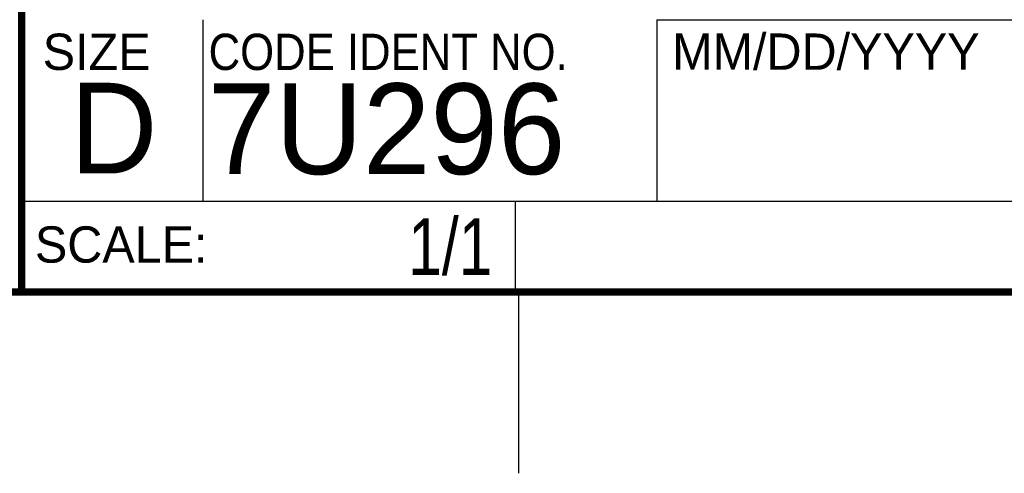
# Model space of a CAD drawing. Header units: inches. Extents: x 0 to 34, y 0 to 22.
# Tile 13 of 30: x 28.4 to 31.1, y 0 to 1.3. Entities that reach past the tile are written whole.
import ezdxf
from ezdxf.enums import TextEntityAlignment as Align

# ---------------------------------------------------------------- set-up
doc = ezdxf.new("R2010")
doc.units = ezdxf.units.IN
doc.header["$LTSCALE"] = 1.87
doc.header["$MEASUREMENT"] = 0
doc.layers.get('0').update_dxf_attribs({"linetype": 'CONTINUOUS'})
doc.styles.get("Standard").update_dxf_attribs({"font": 'txt', "width": 0.8})

msp = doc.modelspace()

# ---------------------------------------------------------------- linework, layer by layer
at = {"color": 2, "linetype": 'CONTINUOUS'}
for p, q in [((28.88, 0.75), (28.88, 1.25)), ((30.13, 1.2499), (33.49, 1.2499)), ((30.13, 1.2499), (30.13, 0.7499)), ((28.3795, 0.75), (29.7395, 0.75)), ((28.3795, 0.75), (28.3795, 0.5)), ((28.38, 0.75), (33.5, 0.75)), ((29.7395, 0.75), (29.7395, 0.5)), ((30.13, 0.7499), (33.49, 0.7499)), ((28.3795, 0.5), (29.7395, 0.5)), ((29.75, 0), (29.75, 0.5))]:
    msp.add_line(p, q, dxfattribs=at)
at = {"color": 7, "linetype": 'CONTINUOUS', "const_width": 0.02}
for points in [[(28.38, 3), (28.38, 0.5)], [(0.5, 0.5), (33.5, 0.5)]]:
    msp.add_lwpolyline(points, dxfattribs=at)

# ---------------------------------------------------------------- texts
at = {"color": 2, "linetype": 'CONTINUOUS'}
for s, p in [('SIZE', (28.4379, 1.1118)), ('MM/DD/YYYY', (30.1721, 1.1121)), ('SCALE:', (28.4164, 0.5806))]:
    msp.add_text(s, height=0.1, dxfattribs=at).set_placement(p)
at = {"color": 2, "linetype": 'CONTINUOUS', "width": 0.9}
msp.add_text('CODE IDENT NO.', height=0.1, dxfattribs=at).set_placement((28.8949, 1.1115))
at = {"color": 7, "linetype": 'CONTINUOUS'}
for s, p in [('D  ', (28.5128, 0.8264)), ('7U296', (28.8928, 0.8245))]:
    msp.add_text(s, height=0.25, dxfattribs=at).set_placement(p)
at = {"color": 7, "linetype": 'CONTINUOUS', "width": 0.8}
msp.add_text('1/1', height=0.15625, dxfattribs=at).set_placement((29.677, 0.5469), align=Align.RIGHT)
at = {"color": 7, "linetype": 'CONTINUOUS', "insert": (30.9443, 1.9853), "char_height": 0.2, "width": 1.92, "attachment_point": 2}
msp.add_mtext('USB 62XX\\P4 CONNECTORS', dxfattribs=at)

doc.saveas('drawing.dxf')
